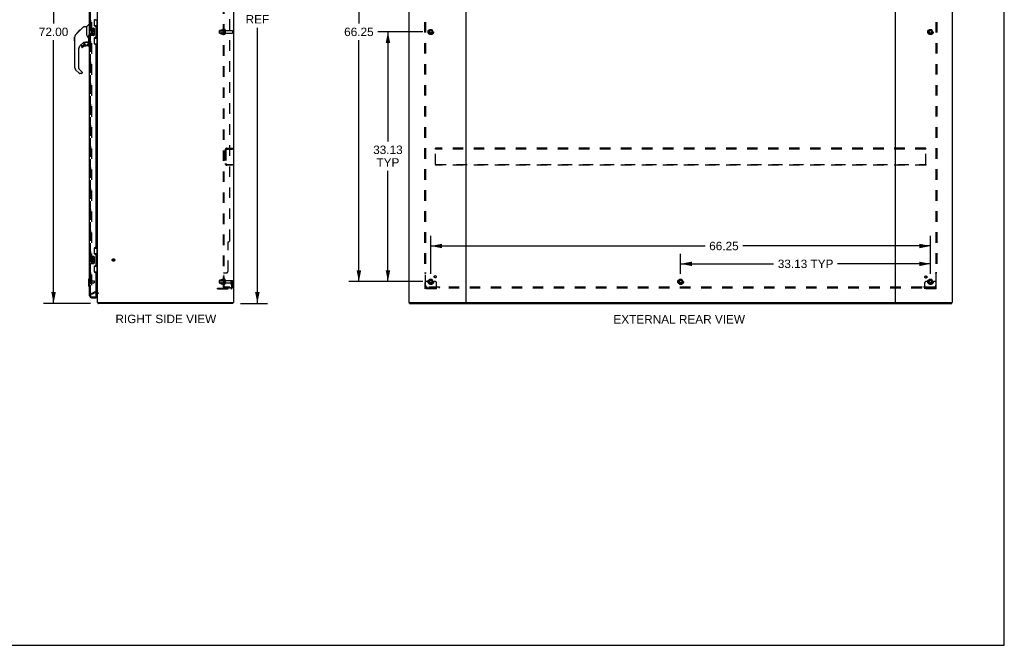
# Model space of a CAD drawing. Header units: inches. Extents: x 0 to 253, y 0 to 164.
# Tile 95 of 97: x 123 to 253, y 0 to 83. Entities that reach past the tile are written whole.
import ezdxf

# ---------------------------------------------------------------- set-up
doc = ezdxf.new("R2010")
doc.units = ezdxf.units.IN
doc.header["$LTSCALE"] = 13.939812
doc.header["$MEASUREMENT"] = 0
doc.linetypes.add('HIDDEN', pattern=[0.2, 0.1, -0.1])
doc.layers.get('0').update_dxf_attribs({"linetype": 'CONTINUOUS'})
for name, color, linetype in [('DEFAULT_2', 8, 'HIDDEN'), ('DIMENSIONS', 7, 'CONTINUOUS'), ('LEFTHAND_DOOR_ASSEMBLY', 7, 'CONTINUOUS'), ('RIGHTHAND_DOOR_ASSEMBLY', 7, 'CONTINUOUS'), ('SUBPANEL', 7, 'CONTINUOUS')]:
    doc.layers.add(name, color=color, linetype=linetype)
doc.styles.get("Standard").update_dxf_attribs({"font": 'arial.ttf'})
doc.dimstyles.new('DIMSTYLE_1', dxfattribs={"dimtxt": 1.118167, "dimasz": 1.490889, "dimexe": 0.09, "dimexo": 0.07, "dimgap": 0.0375, "dimtad": 0, "dimtih": 1, "dimtoh": 1, "dimzin": 4, "dimdsep": 46, "dimtxsty": 'Standard', "dimblk": '_FILLED', "dimblk1": '_FILLED', "dimblk2": '_FILLED', "dimcen": 0.09, "dimadec": 3, "dimazin": 1, "dimtfac": 1, "dimtdec": 3, "dimtofl": 0, "dimtmove": 0, "dimatfit": 3, "dimldrblk": '_FILLED', "dimfxl": 0, "dimtolj": 1, "dimtzin": 4, "dimarcsym": 0})

# ---------------------------------------------------------------- blocks, each defined once
blk = doc.blocks.new('_FILLED')
at = {"color": 0, "linetype": 'ByBlock'}
blk.add_solid([(0, 0), (-1, 0.2), (-1, -0.2)], dxfattribs=at)
blk = doc.blocks.new('*D1')
at = {"layer": 'DIMENSIONS', "color": 2, "linetype": 'Continuous'}
for p, q in [((176.37, 81.34), (170.39, 81.34)), ((171.73, 81.34), (171.73, 66.82)), ((171.73, 48.22), (171.73, 62.91)), ((176.37, 48.22), (170.39, 48.22))]:
    blk.add_line(p, q, dxfattribs=at)
at = {"layer": 'DIMENSIONS', "color": 2, "linetype": 'Continuous', "xscale": 1.4908890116, "yscale": 1.4908890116, "zscale": 1.4908890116}
for p, rotation in [((171.73, 81.34), 90), ((171.73, 48.22), 270)]:
    blk.add_blockref('_FILLED', p, dxfattribs=dict(at, rotation=rotation))
at = {"layer": 'DIMENSIONS', "color": 2, "linetype": 'Continuous', "insert": (171.73, 66.26), "char_height": 1.118, "width": 3.9073, "attachment_point": 2, "line_spacing_factor": 0.9}
blk.add_mtext('33.13\\PTYP', dxfattribs=at)
blk = doc.blocks.new('*D2')
at = {"layer": 'DIMENSIONS', "color": 2, "linetype": 'Continuous'}
for p, q in [((176.37, 114.47), (166.54, 114.47)), ((167.88, 114.47), (167.88, 82.46)), ((167.88, 48.22), (167.88, 80.22)), ((176.37, 48.22), (166.54, 48.22))]:
    blk.add_line(p, q, dxfattribs=at)
at = {"layer": 'DIMENSIONS', "color": 2, "linetype": 'Continuous', "xscale": 1.4908890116, "yscale": 1.4908890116, "zscale": 1.4908890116}
for p, rotation in [((167.88, 114.47), 90), ((167.88, 48.22), 270)]:
    blk.add_blockref('_FILLED', p, dxfattribs=dict(at, rotation=rotation))
at = {"layer": 'DIMENSIONS', "color": 2, "linetype": 'Continuous', "insert": (167.88, 81.9), "char_height": 1.118, "width": 3.9073, "attachment_point": 2, "line_spacing_factor": 0.9}
blk.add_mtext('66.25', dxfattribs=at)
blk = doc.blocks.new('*D3')
at = {"layer": 'DIMENSIONS', "color": 2, "linetype": 'Continuous'}
for p, q in [((177.42, 49.26), (177.42, 54.29)), ((243.67, 49.26), (243.67, 54.29)), ((177.42, 52.95), (213.77, 52.95)), ((243.67, 52.95), (218.8, 52.95))]:
    blk.add_line(p, q, dxfattribs=at)
at = {"layer": 'DIMENSIONS', "color": 2, "linetype": 'Continuous', "xscale": 1.4908890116, "yscale": 1.4908890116, "zscale": 1.4908890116, "rotation": 180}
blk.add_blockref('_FILLED', (177.42, 52.95), dxfattribs=at)
at = {"layer": 'DIMENSIONS', "color": 2, "linetype": 'Continuous', "xscale": 1.4908890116, "yscale": 1.4908890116, "zscale": 1.4908890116}
blk.add_blockref('_FILLED', (243.67, 52.95), dxfattribs=at)
at = {"layer": 'DIMENSIONS', "color": 2, "linetype": 'Continuous', "insert": (216.28, 53.51), "char_height": 1.118, "width": 3.9073, "attachment_point": 2, "line_spacing_factor": 0.9}
blk.add_mtext('66.25', dxfattribs=at)
blk = doc.blocks.new('*D4')
at = {"layer": 'DIMENSIONS', "color": 2, "linetype": 'Continuous'}
for p, q in [((210.54, 49.26), (210.54, 51.93)), ((243.67, 49.26), (243.67, 51.93)), ((210.54, 50.58), (222.86, 50.58)), ((243.67, 50.58), (231.35, 50.58))]:
    blk.add_line(p, q, dxfattribs=at)
at = {"layer": 'DIMENSIONS', "color": 2, "linetype": 'Continuous', "xscale": 1.4908890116, "yscale": 1.4908890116, "zscale": 1.4908890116, "rotation": 180}
blk.add_blockref('_FILLED', (210.54, 50.58), dxfattribs=at)
at = {"layer": 'DIMENSIONS', "color": 2, "linetype": 'Continuous', "xscale": 1.4908890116, "yscale": 1.4908890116, "zscale": 1.4908890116}
blk.add_blockref('_FILLED', (243.67, 50.58), dxfattribs=at)
at = {"layer": 'DIMENSIONS', "color": 2, "linetype": 'Continuous', "insert": (227.11, 51.14), "char_height": 1.118, "width": 7.3699, "attachment_point": 2, "line_spacing_factor": 0.9}
blk.add_mtext('33.13 TYP', dxfattribs=at)
blk = doc.blocks.new('*D7')
at = {"layer": 'DIMENSIONS', "color": 2, "linetype": 'Continuous'}
for p, q in [((152.14, 122.11), (155.76, 122.11)), ((154.42, 122.11), (154.42, 85.8)), ((154.42, 45.34), (154.42, 81.89)), ((152.17, 45.34), (155.76, 45.34))]:
    blk.add_line(p, q, dxfattribs=at)
at = {"layer": 'DIMENSIONS', "color": 2, "linetype": 'Continuous', "xscale": 1.4908890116, "yscale": 1.4908890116, "zscale": 1.4908890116}
for p, rotation in [((154.42, 122.11), 90), ((154.42, 45.34), 270)]:
    blk.add_blockref('_FILLED', p, dxfattribs=dict(at, rotation=rotation))
at = {"layer": 'DIMENSIONS', "color": 2, "linetype": 'Continuous', "insert": (154.42, 85.25), "char_height": 1.118, "width": 3.9073, "attachment_point": 2, "line_spacing_factor": 0.9}
blk.add_mtext('76.76\\PREF', dxfattribs=at)
blk = doc.blocks.new('*D12')
at = {"layer": 'DIMENSIONS', "color": 2, "linetype": 'Continuous'}
for p, q in [((132.3, 117.34), (126.05, 117.34)), ((127.4, 117.34), (127.4, 82.46)), ((127.4, 45.34), (127.4, 80.22)), ((132.31, 45.34), (126.05, 45.34))]:
    blk.add_line(p, q, dxfattribs=at)
at = {"layer": 'DIMENSIONS', "color": 2, "linetype": 'Continuous', "xscale": 1.4908890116, "yscale": 1.4908890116, "zscale": 1.4908890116}
for p, rotation in [((127.4, 117.34), 90), ((127.4, 45.34), 270)]:
    blk.add_blockref('_FILLED', p, dxfattribs=dict(at, rotation=rotation))
at = {"layer": 'DIMENSIONS', "color": 2, "linetype": 'Continuous', "insert": (127.4, 81.9), "char_height": 1.118, "width": 3.9073, "attachment_point": 2, "line_spacing_factor": 0.9}
blk.add_mtext('72.00', dxfattribs=at)

msp = doc.modelspace()

# ---------------------------------------------------------------- linework, layer by layer
at = {"color": 7, "linetype": 'Continuous'}
for p, q in [((253.451, 0), (253.451, 163.998)), ((133.034, 46.739), (133.095, 46.739)), ((133.278, 45.4), (133.279, 45.383)), ((133.29, 45.343), (133.29, 45.447)), ((151.186, 45.343), (133.29, 45.343)), ((151.186, 45.343), (151.186, 45.447)), ((174.595, 45.343), (174.595, 45.447)), ((174.595, 45.343), (246.491, 45.343)), ((246.491, 45.343), (246.491, 45.447)), ((0, 0), (253.451, 0))]:
    msp.add_line(p, q, dxfattribs=at)
at = {"color": 3, "linetype": 'Continuous'}
for p, q in [((151.238, 122.023), (151.238, 45.447)), ((174.543, 45.447), (174.543, 121.977)), ((182.043, 121.993), (182.043, 45.477)), ((239.043, 45.477), (239.043, 121.993)), ((246.543, 121.977), (246.543, 45.447)), ((133.238, 45.447), (133.238, 117.239)), ((133.238, 45.447), (151.238, 45.447)), ((174.543, 45.447), (246.543, 45.447))]:
    msp.add_line(p, q, dxfattribs=at)
at = {"color": 7, "linetype": 'Continuous'}
for points in [[(133.272, 45.447), (133.273, 45.442), (133.274, 45.437), (133.275, 45.431), (133.276, 45.425), (133.277, 45.419), (133.277, 45.413), (133.278, 45.406), (133.278, 45.4)], [(133.279, 45.383), (133.279, 45.377), (133.279, 45.372), (133.28, 45.367), (133.28, 45.363), (133.281, 45.359), (133.281, 45.356), (133.282, 45.353), (133.283, 45.35), (133.284, 45.347), (133.285, 45.346), (133.286, 45.344), (133.287, 45.344), (133.289, 45.343), (133.29, 45.343)]]:
    msp.add_lwpolyline(points, dxfattribs=at)
msp.add_arc((133.095, 46.596), 0.142, 0, 90, dxfattribs=at)
at = {"color": 3, "linetype": 'Continuous'}
for centre, radius, start, end in [((182.012, 45.478), 0.031, 270, 360), ((182.073, 45.477), 0.03, 180, 270), ((239.013, 45.477), 0.03, 270, 360), ((239.074, 45.478), 0.031, 180, 270)]:
    msp.add_arc(centre, radius, start, end, dxfattribs=at)
at = {"layer": 'DEFAULT_2', "color": 8, "linetype": 'HIDDEN'}
for p, q in [((132.425, 116.077), (132.425, 46.608)), ((149.409, 81.185), (149.409, 81.5)), ((149.439, 81.53), (150.034, 81.53)), ((149.439, 81.155), (150.034, 81.155)), ((149.573, 81.599), (149.573, 81.087)), ((149.593, 81.526), (149.573, 81.546)), ((149.593, 81.159), (149.573, 81.139)), ((149.583, 81.62), (149.811, 81.62)), ((149.583, 81.065), (149.811, 81.065)), ((149.889, 81.526), (149.593, 81.526)), ((149.593, 81.526), (149.593, 81.159)), ((149.889, 81.159), (149.593, 81.159)), ((149.839, 81.699), (149.839, 80.987)), ((149.889, 81.526), (149.909, 81.546)), ((149.889, 81.526), (149.889, 81.159)), ((149.889, 81.159), (149.909, 81.139)), ((149.909, 81.677), (149.909, 81.009)), ((150.034, 81.085), (150.034, 81.6)), ((150.144, 81.6), (150.144, 81.085)), ((150.206, 81.508), (151.104, 81.508)), ((150.206, 81.178), (151.104, 81.178)), ((151.134, 81.478), (151.134, 81.208)), ((177.255, 81.615), (177.101, 81.348)), ((177.101, 81.338), (177.255, 81.07)), ((177.573, 81.62), (177.264, 81.62)), ((177.573, 81.065), (177.264, 81.065)), ((177.736, 81.348), (177.581, 81.615)), ((177.581, 81.07), (177.736, 81.338)), ((243.505, 81.615), (243.351, 81.348)), ((243.351, 81.338), (243.505, 81.07)), ((243.823, 81.62), (243.514, 81.62)), ((243.823, 81.065), (243.514, 81.065)), ((243.986, 81.348), (243.831, 81.615)), ((243.831, 81.07), (243.986, 81.338)), ((150.134, 65.659), (150.134, 63.902)), ((150.238, 65.659), (150.238, 63.902)), ((150.38, 65.905), (151.134, 65.905)), ((150.38, 65.801), (151.134, 65.801)), ((151.134, 65.801), (151.134, 65.905)), ((178.043, 65.801), (178.043, 65.905)), ((243.043, 65.905), (178.043, 65.905)), ((178.043, 63.759), (178.043, 65.801)), ((243.043, 65.801), (178.043, 65.801)), ((243.043, 65.801), (243.043, 65.905)), ((243.043, 63.759), (243.043, 65.801)), ((150.38, 63.759), (151.134, 63.759)), ((151.134, 63.655), (150.38, 63.655)), ((151.134, 63.759), (151.134, 63.655)), ((178.043, 63.759), (178.043, 63.655)), ((178.043, 63.759), (243.043, 63.759)), ((243.043, 63.655), (178.043, 63.655)), ((243.043, 63.759), (243.043, 63.655)), ((149.409, 48.06), (149.409, 48.375)), ((149.439, 48.405), (150.034, 48.405)), ((149.573, 48.474), (149.573, 47.962)), ((149.593, 48.401), (149.573, 48.421)), ((149.583, 48.495), (149.811, 48.495)), ((149.889, 48.401), (149.593, 48.401)), ((149.593, 48.401), (149.593, 48.034)), ((149.839, 48.574), (149.839, 47.862)), ((149.889, 48.401), (149.909, 48.421)), ((149.889, 48.401), (149.889, 48.034)), ((149.909, 48.552), (149.909, 47.884)), ((150.034, 47.96), (150.034, 48.475)), ((150.144, 48.475), (150.144, 47.96)), ((150.206, 48.383), (151.104, 48.383)), ((151.134, 47.517), (151.134, 48.353)), ((177.255, 48.49), (177.101, 48.223)), ((177.573, 48.495), (177.264, 48.495)), ((177.736, 48.223), (177.581, 48.49)), ((210.38, 48.49), (210.226, 48.223)), ((210.698, 48.495), (210.389, 48.495)), ((210.861, 48.223), (210.706, 48.49)), ((243.505, 48.49), (243.351, 48.223)), ((243.823, 48.495), (243.514, 48.495)), ((243.986, 48.223), (243.831, 48.49)), ((149.134, 47.374), (150.887, 47.374)), ((149.134, 47.27), (149.134, 47.374)), ((149.134, 47.27), (150.887, 47.27)), ((149.381, 47.27), (149.381, 47.374)), ((149.439, 48.03), (150.034, 48.03)), ((149.593, 48.034), (149.573, 48.014)), ((149.583, 47.94), (149.811, 47.94)), ((149.889, 48.034), (149.593, 48.034)), ((149.637, 47.27), (149.637, 47.374)), ((149.889, 48.034), (149.909, 48.014)), ((150.206, 48.053), (151.104, 48.053)), ((150.94, 48.218), (151.03, 48.218)), ((150.94, 47.877), (150.94, 48.218)), ((151.044, 48.043), (150.94, 48.043)), ((150.961, 47.811), (151.01, 47.743)), ((151.03, 48.218), (151.134, 48.218)), ((151.03, 47.517), (151.03, 48.218)), ((151.044, 47.877), (151.044, 48.218)), ((151.046, 47.872), (151.095, 47.804)), ((151.134, 48.218), (151.095, 48.218)), ((176.668, 47.27), (176.668, 48.093)), ((178.168, 47.374), (176.668, 47.374)), ((178.168, 47.27), (176.668, 47.27)), ((176.882, 48.218), (176.793, 48.218)), ((177.004, 48.218), (176.882, 48.218)), ((176.915, 47.27), (176.915, 47.374)), ((177.243, 48.218), (177.004, 48.218)), ((177.101, 48.213), (177.255, 47.945)), ((177.171, 47.27), (177.171, 47.374)), ((177.573, 47.94), (177.264, 47.94)), ((177.581, 47.945), (177.736, 48.213)), ((177.593, 48.218), (177.832, 48.218)), ((177.665, 47.27), (177.665, 47.374)), ((177.954, 48.218), (177.832, 48.218)), ((177.921, 47.27), (177.921, 47.374)), ((178.043, 48.218), (177.954, 48.218)), ((178.168, 47.27), (178.168, 48.093)), ((210.226, 48.213), (210.38, 47.945)), ((210.698, 47.94), (210.389, 47.94)), ((210.706, 47.945), (210.861, 48.213)), ((242.918, 47.27), (242.918, 48.093)), ((244.418, 47.374), (242.918, 47.374)), ((244.418, 47.27), (242.918, 47.27)), ((243.132, 48.218), (243.043, 48.218)), ((243.254, 48.218), (243.132, 48.218)), ((243.165, 47.27), (243.165, 47.374)), ((243.493, 48.218), (243.254, 48.218)), ((243.351, 48.213), (243.505, 47.945)), ((243.421, 47.27), (243.421, 47.374)), ((243.823, 47.94), (243.514, 47.94)), ((243.831, 47.945), (243.986, 48.213)), ((243.843, 48.218), (244.082, 48.218)), ((243.915, 47.27), (243.915, 47.374)), ((244.204, 48.218), (244.082, 48.218)), ((244.171, 47.27), (244.171, 47.374)), ((244.293, 48.218), (244.204, 48.218)), ((244.418, 47.27), (244.418, 48.093)), ((132.425, 46.628), (132.766, 46.825)), ((132.477, 46.538), (132.425, 46.628)), ((132.477, 46.538), (132.818, 46.735)), ((133.095, 46.843), (132.833, 46.843)), ((133.034, 46.739), (132.833, 46.739))]:
    msp.add_line(p, q, dxfattribs=at)
for points in [[(132.425, 46.608), (132.426, 46.606), (132.426, 46.604), (132.426, 46.602), (132.427, 46.6), (132.428, 46.598)], [(132.443, 46.588), (132.441, 46.589), (132.439, 46.589), (132.437, 46.59), (132.435, 46.59), (132.434, 46.591), (132.432, 46.593), (132.431, 46.594), (132.429, 46.596), (132.428, 46.598)], [(132.451, 46.591), (132.449, 46.59), (132.447, 46.589), (132.445, 46.589), (132.443, 46.588), (132.443, 46.588)]]:
    msp.add_lwpolyline(points, dxfattribs=at)
for centre, radius in [((177.418, 81.343), 0.372), ((177.418, 81.343), 0.356), ((177.418, 81.343), 0.312), ((177.418, 81.343), 0.204), ((177.418, 81.343), 0.188), ((177.418, 81.343), 0.183), ((177.418, 81.343), 0.165), ((243.668, 81.343), 0.372), ((243.668, 81.343), 0.356), ((243.668, 81.343), 0.312), ((243.668, 81.343), 0.204), ((243.668, 81.343), 0.188), ((243.668, 81.343), 0.183), ((243.668, 81.343), 0.165), ((135.342, 51.093), 0.164), ((135.342, 51.093), 0.124), ((177.418, 48.218), 0.372), ((177.418, 48.218), 0.356), ((177.418, 48.218), 0.312), ((177.418, 48.218), 0.204), ((177.418, 48.218), 0.188), ((177.418, 48.218), 0.183), ((177.418, 48.218), 0.165), ((210.543, 48.218), 0.372), ((210.543, 48.218), 0.356), ((210.543, 48.218), 0.312), ((210.543, 48.218), 0.204), ((210.543, 48.218), 0.188), ((210.543, 48.218), 0.183), ((210.543, 48.218), 0.165), ((243.668, 48.218), 0.372), ((243.668, 48.218), 0.356), ((243.668, 48.218), 0.312), ((243.668, 48.218), 0.204), ((243.668, 48.218), 0.188), ((243.668, 48.218), 0.183), ((243.668, 48.218), 0.165)]:
    msp.add_circle(centre, radius, dxfattribs=at)
for centre, radius, start, end in [((149.439, 81.5), 0.03, 90, 180), ((149.439, 81.185), 0.03, 180, 270), ((149.714, 81.599), 0.141, 174.79195, 180), ((149.714, 81.087), 0.141, 180, 185.20805), ((149.583, 81.61), 0.01, 90, 174.80617), ((149.583, 81.075), 0.01, 185.19383, 270), ((149.792, 81.63), 0.01, 270, 336.03207), ((149.792, 81.055), 0.01, 23.96793, 90), ((150.439, 81.343), 0.698, 149.33687, 156.03207), ((150.439, 81.343), 0.698, 203.96793, 210.66313), ((149.871, 81.677), 0.0384, 0, 145.55034), ((149.871, 81.009), 0.0384, 214.44966, 360), ((150.089, 81.6), 0.055, 0, 180), ((150.089, 81.085), 0.055, 180, 360), ((150.206, 81.57), 0.0625, 180, 270), ((150.206, 81.115), 0.0625, 90, 180), ((151.104, 81.478), 0.03, 0, 90), ((151.104, 81.208), 0.03, 270, 360), ((177.109, 81.343), 0.01, 150.01268, 209.98829), ((177.264, 81.61), 0.01, 90.01235, 149.98915), ((177.264, 81.075), 0.01, 210.01204, 269.98872), ((177.573, 81.61), 0.01, 30.01204, 89.98872), ((177.573, 81.075), 0.01, 270.01235, 329.98915), ((177.727, 81.343), 0.01, 330.01268, 29.98829), ((243.359, 81.343), 0.01, 150.01268, 209.98829), ((243.514, 81.61), 0.01, 90.01235, 149.98915), ((243.514, 81.075), 0.01, 210.01204, 269.98872), ((243.823, 81.61), 0.01, 30.01204, 89.98872), ((243.823, 81.075), 0.01, 270.01235, 329.98915), ((243.977, 81.343), 0.01, 330.01268, 29.98829), ((150.38, 65.659), 0.246, 90, 180), ((150.38, 65.659), 0.142, 90, 180), ((150.38, 63.902), 0.246, 180, 270), ((150.38, 63.902), 0.142, 180, 270), ((149.439, 48.375), 0.03, 90, 180), ((149.714, 48.474), 0.141, 174.79195, 180), ((149.583, 48.485), 0.01, 90, 174.80617), ((149.792, 48.505), 0.01, 270, 336.03207), ((150.439, 48.218), 0.698, 149.33687, 156.03207), ((149.871, 48.552), 0.0384, 0, 145.55034), ((150.089, 48.475), 0.055, 0, 180), ((150.206, 48.445), 0.0625, 180, 270), ((151.104, 48.353), 0.03, 0, 90), ((177.264, 48.485), 0.01, 90.01235, 149.98915), ((177.573, 48.485), 0.01, 30.01204, 89.98872), ((210.389, 48.485), 0.01, 90.01235, 149.98915), ((210.698, 48.485), 0.01, 30.01204, 89.98872), ((243.514, 48.485), 0.01, 90.01235, 149.98915), ((243.823, 48.485), 0.01, 30.01204, 89.98872), ((149.439, 48.06), 0.03, 180, 270), ((149.714, 47.962), 0.141, 180, 185.20805), ((149.583, 47.95), 0.01, 185.19383, 270), ((149.792, 47.93), 0.01, 23.96793, 90), ((150.439, 48.218), 0.698, 203.96793, 210.66313), ((149.871, 47.884), 0.0384, 214.44966, 360), ((150.089, 47.96), 0.055, 180, 360), ((150.206, 47.99), 0.0625, 90, 180), ((150.887, 47.517), 0.246, 270, 360), ((150.887, 47.517), 0.142, 270, 360), ((151.054, 47.877), 0.114, 180, 215.75389), ((150.926, 47.682), 0.104, 0, 35.75389), ((151.054, 47.877), 0.01, 180, 215.75389), ((150.926, 47.682), 0.208, 0, 35.75389), ((151.104, 48.083), 0.03, 270, 360), ((176.793, 48.093), 0.125, 90, 180), ((177.109, 48.218), 0.01, 150.01268, 209.98829), ((177.418, 48.218), 0.175, 180, 360), ((177.264, 47.95), 0.01, 210.01204, 269.98872), ((177.573, 47.95), 0.01, 270.01235, 329.98915), ((177.727, 48.218), 0.01, 330.01268, 29.98829), ((178.043, 48.093), 0.125, 0, 90), ((210.234, 48.218), 0.01, 150.01268, 209.98829), ((210.389, 47.95), 0.01, 210.01204, 269.98872), ((210.698, 47.95), 0.01, 270.01235, 329.98915), ((210.852, 48.218), 0.01, 330.01268, 29.98829), ((243.043, 48.093), 0.125, 90, 180), ((243.359, 48.218), 0.01, 150.01268, 209.98829), ((243.668, 48.218), 0.175, 180, 360), ((243.514, 47.95), 0.01, 210.01204, 269.98872), ((243.823, 47.95), 0.01, 270.01235, 329.98915), ((243.977, 48.218), 0.01, 330.01268, 29.98829), ((244.293, 48.093), 0.125, 0, 90), ((132.833, 46.709), 0.134, 90, 120), ((132.833, 46.709), 0.03, 90, 120), ((133.095, 46.596), 0.246, 0, 90)]:
    msp.add_arc(centre, radius, start, end, dxfattribs=at)
at = {"layer": 'LEFTHAND_DOOR_ASSEMBLY', "color": 8, "linetype": 'HIDDEN'}
for p, q in [((132.284, 46.339), (132.284, 116.346)), ((132.426, 46.197), (133.014, 46.197))]:
    msp.add_line(p, q, dxfattribs=at)
msp.add_arc((132.426, 46.339), 0.142, 180, 270, dxfattribs=at)
at = {"layer": 'RIGHTHAND_DOOR_ASSEMBLY', "color": 8, "linetype": 'HIDDEN'}
for p, q in [((132.284, 116.346), (132.284, 46.339)), ((132.327, 48.339), (132.327, 48.055)), ((132.327, 48.321), (132.774, 48.321)), ((132.784, 48.311), (132.784, 48.083)), ((132.327, 48.073), (132.774, 48.073)), ((132.426, 46.197), (133.014, 46.197))]:
    msp.add_line(p, q, dxfattribs=at)
at = {"layer": 'RIGHTHAND_DOOR_ASSEMBLY', "color": 3, "linetype": 'Continuous'}
for p, q in [((132.18, 81.843), (132.18, 111.093)), ((132.784, 82.86), (132.784, 82.24)), ((132.914, 82.11), (132.974, 82.11)), ((133.034, 80.635), (133.034, 82.05)), ((132.18, 51.593), (132.18, 80.843)), ((132.784, 80.445), (132.784, 79.825)), ((132.974, 80.575), (132.914, 80.575)), ((132.914, 79.695), (132.974, 79.695)), ((133.034, 52.8), (133.034, 79.635)), ((132.784, 52.61), (132.784, 51.99)), ((132.974, 52.74), (132.914, 52.74)), ((132.914, 51.86), (132.974, 51.86)), ((133.034, 50.385), (133.034, 51.8)), ((132.18, 46.339), (132.18, 50.593)), ((132.784, 50.195), (132.784, 49.575)), ((132.974, 50.325), (132.914, 50.325)), ((132.914, 49.445), (132.974, 49.445)), ((133.034, 46.217), (133.034, 49.385)), ((132.426, 46.093), (133.034, 46.093))]:
    msp.add_line(p, q, dxfattribs=at)
at = {"layer": 'RIGHTHAND_DOOR_ASSEMBLY', "color": 7, "linetype": 'Continuous'}
for p, q in [((131.792, 82.038), (132.09, 82.335)), ((132.18, 82.347), (132.118, 82.347)), ((132.797, 82.918), (133.238, 82.918)), ((132.834, 82.138), (132.834, 82.918)), ((133.199, 81.893), (133.199, 82.918)), ((130.326, 80.965), (130.605, 81.244)), ((130.433, 81.139), (130.846, 81.552)), ((130.433, 81.139), (130.499, 81.139)), ((130.436, 81.142), (130.502, 81.142)), ((130.504, 81.143), (130.437, 81.143)), ((130.585, 81.224), (130.518, 81.224)), ((130.671, 81.31), (130.604, 81.31)), ((130.605, 81.244), (130.738, 81.377)), ((130.632, 81.271), (130.605, 81.244)), ((130.666, 81.305), (130.632, 81.271)), ((130.709, 81.349), (130.666, 81.305)), ((130.753, 81.393), (130.686, 81.393)), ((130.745, 81.385), (130.709, 81.349)), ((130.745, 81.385), (131.369, 82.009)), ((130.83, 81.469), (130.763, 81.469)), ((130.846, 81.552), (130.847, 81.553)), ((130.913, 81.552), (130.846, 81.552)), ((130.847, 81.553), (130.914, 81.553)), ((130.848, 81.554), (130.915, 81.554)), ((131.425, 82.032), (131.786, 82.032)), ((131.786, 82.032), (131.786, 80.928)), ((131.806, 80.936), (131.786, 80.99)), ((132.09, 80.972), (132.09, 80.833)), ((132.118, 80.948), (132.12, 80.94)), ((132.12, 81.828), (132.12, 80.858)), ((132.135, 81.843), (132.675, 81.843)), ((132.323, 81.689), (132.323, 81.458)), ((132.386, 81.689), (132.323, 81.689)), ((132.323, 81.458), (132.585, 81.458)), ((132.323, 81.228), (132.323, 81.091)), ((132.386, 81.228), (132.323, 81.228)), ((132.394, 81.422), (132.336, 81.447)), ((132.386, 81.521), (132.386, 81.689)), ((132.449, 81.521), (132.386, 81.521)), ((132.386, 81.091), (132.386, 81.228)), ((132.449, 81.657), (132.449, 81.521)), ((132.509, 81.657), (132.449, 81.657)), ((132.449, 81.133), (132.449, 81.091)), ((132.509, 81.521), (132.509, 81.657)), ((132.574, 81.521), (132.509, 81.521)), ((132.509, 81.071), (132.509, 81.14)), ((132.585, 81.458), (132.557, 81.439)), ((132.574, 81.689), (132.574, 81.521)), ((132.637, 81.689), (132.574, 81.689)), ((132.574, 81.133), (132.574, 80.997)), ((132.574, 80.997), (132.637, 80.997)), ((132.619, 81.458), (132.637, 81.458)), ((132.637, 81.458), (132.637, 81.689)), ((132.637, 80.997), (132.637, 81.133)), ((132.775, 81.743), (132.775, 80.943)), ((132.834, 82.183), (133.061, 82.183)), ((133.061, 80.503), (133.061, 82.183)), ((133.098, 81.944), (133.098, 81.923)), ((133.098, 81.893), (133.098, 80.793)), ((133.221, 81.893), (133.098, 81.893)), ((133.221, 80.793), (133.221, 81.893)), ((130.192, 80.637), (130.211, 80.656)), ((130.192, 80.16), (130.192, 80.637)), ((130.192, 80.16), (130.211, 80.141)), ((130.211, 76.585), (130.211, 80.688)), ((131.398, 79.97), (130.896, 79.469)), ((131.432, 79.96), (131.432, 79.633)), ((131.474, 79.965), (131.562, 79.965)), ((131.747, 80.006), (132.042, 80.006)), ((131.834, 80.871), (131.806, 80.936)), ((131.924, 80.006), (132.004, 79.927)), ((131.997, 79.919), (131.99, 79.913)), ((132.042, 79.787), (132.062, 79.787)), ((132.062, 79.814), (132.062, 80.709)), ((132.062, 79.55), (132.062, 79.787)), ((132.18, 79.743), (132.133, 79.743)), ((132.675, 80.843), (132.135, 80.843)), ((132.797, 79.768), (133.238, 79.768)), ((132.834, 79.768), (132.834, 80.548)), ((132.834, 80.503), (133.061, 80.503)), ((133.221, 80.793), (133.098, 80.793)), ((133.098, 80.763), (133.098, 80.742)), ((133.199, 79.768), (133.199, 80.793)), ((130.723, 79.051), (130.723, 76.499)), ((131.117, 79.471), (131.117, 79.352)), ((131.196, 79.55), (131.348, 79.55)), ((131.357, 79.553), (131.428, 79.625)), ((131.983, 79.471), (131.747, 79.471)), ((130.779, 75.854), (130.327, 76.306)), ((130.746, 76.444), (131.182, 76.008)), ((131.117, 75.831), (130.835, 75.831)), ((131.196, 75.975), (131.196, 75.91)), ((132.797, 52.668), (133.238, 52.668)), ((132.834, 51.888), (132.834, 52.668)), ((133.199, 51.643), (133.199, 52.668)), ((132.12, 51.578), (132.12, 50.608)), ((132.135, 51.593), (132.675, 51.593)), ((132.386, 51.439), (132.323, 51.439)), ((132.323, 51.439), (132.323, 51.208)), ((132.323, 51.208), (132.585, 51.208)), ((132.386, 50.978), (132.323, 50.978)), ((132.323, 50.978), (132.323, 50.841)), ((132.394, 51.172), (132.336, 51.197)), ((132.386, 51.271), (132.386, 51.439)), ((132.449, 51.271), (132.386, 51.271)), ((132.386, 50.841), (132.386, 50.978)), ((132.509, 51.407), (132.449, 51.407)), ((132.449, 51.407), (132.449, 51.271)), ((132.509, 51.271), (132.509, 51.407)), ((132.574, 51.271), (132.509, 51.271)), ((132.585, 51.208), (132.557, 51.189)), ((132.637, 51.439), (132.574, 51.439)), ((132.574, 51.439), (132.574, 51.271)), ((132.619, 51.208), (132.637, 51.208)), ((132.637, 51.208), (132.637, 51.439)), ((132.775, 51.493), (132.775, 50.693)), ((132.834, 51.933), (133.061, 51.933)), ((133.061, 50.253), (133.061, 51.933)), ((133.098, 51.694), (133.098, 51.673)), ((133.221, 51.643), (133.098, 51.643)), ((133.098, 51.643), (133.098, 50.543)), ((133.221, 50.543), (133.221, 51.643)), ((132.675, 50.593), (132.135, 50.593)), ((132.449, 50.883), (132.449, 50.841)), ((132.509, 50.821), (132.509, 50.89)), ((132.574, 50.883), (132.574, 50.747)), ((132.574, 50.747), (132.637, 50.747)), ((132.637, 50.747), (132.637, 50.883)), ((132.834, 49.518), (132.834, 50.298)), ((132.834, 50.253), (133.061, 50.253)), ((133.221, 50.543), (133.098, 50.543)), ((133.098, 50.513), (133.098, 50.492)), ((133.199, 49.518), (133.199, 50.543)), ((132.022, 48.527), (132.141, 48.645)), ((132.022, 48.527), (132.022, 47.66)), ((132.141, 48.645), (132.18, 48.645)), ((132.141, 48.645), (132.141, 47.542)), ((132.797, 49.518), (133.238, 49.518)), ((132.022, 47.66), (132.141, 47.542)), ((132.141, 47.542), (132.18, 47.542)), ((133.014, 46.197), (133.034, 46.197)), ((133.034, 46.197), (133.034, 46.093))]:
    msp.add_line(p, q, dxfattribs=at)
for points in [[(130.326, 80.965), (130.306, 80.944), (130.281, 80.911), (130.26, 80.876), (130.242, 80.839), (130.228, 80.8), (130.218, 80.759), (130.213, 80.718), (130.211, 80.688)], [(131.369, 82.009), (131.377, 82.016), (131.386, 82.021), (131.395, 82.026), (131.405, 82.029), (131.415, 82.031), (131.425, 82.032)], [(132.09, 80.972), (132.09, 80.974), (132.091, 80.975), (132.092, 80.977), (132.093, 80.978), (132.095, 80.978), (132.096, 80.979), (132.097, 80.979), (132.099, 80.979), (132.101, 80.978), (132.102, 80.977), (132.104, 80.976), (132.105, 80.974), (132.107, 80.972), (132.108, 80.97), (132.11, 80.968), (132.111, 80.966), (132.112, 80.963), (132.113, 80.96), (132.114, 80.958), (132.116, 80.955), (132.117, 80.952), (132.118, 80.948)], [(132.768, 81.779), (132.77, 81.773), (132.772, 81.768), (132.773, 81.762), (132.774, 81.755), (132.775, 81.749), (132.775, 81.743)], [(132.775, 80.943), (132.775, 80.937), (132.774, 80.93), (132.773, 80.924), (132.772, 80.918), (132.77, 80.912), (132.768, 80.907)], [(133.025, 82.082), (133.027, 82.085), (133.033, 82.094), (133.037, 82.102), (133.042, 82.109), (133.046, 82.116), (133.049, 82.122), (133.052, 82.128), (133.054, 82.134), (133.056, 82.139), (133.058, 82.144), (133.059, 82.148), (133.06, 82.152), (133.061, 82.156), (133.061, 82.159)], [(131.562, 79.965), (131.563, 79.965), (131.571, 79.966), (131.58, 79.968), (131.59, 79.971), (131.601, 79.975), (131.614, 79.98), (131.629, 79.985), (131.646, 79.99), (131.663, 79.995), (131.682, 80), (131.701, 80.003), (131.72, 80.005), (131.739, 80.006), (131.747, 80.006)], [(132.009, 80.582), (131.958, 80.655), (131.909, 80.733), (131.868, 80.804), (131.834, 80.871)], [(132.042, 79.787), (132.041, 79.801), (132.04, 79.815), (132.037, 79.829), (132.033, 79.842), (132.028, 79.855), (132.023, 79.868), (132.016, 79.88), (132.008, 79.891), (131.999, 79.902), (131.99, 79.913)], [(132.004, 79.927), (132.004, 79.926), (132.003, 79.926), (132.003, 79.925), (132.001, 79.924), (132, 79.923), (131.997, 79.919)], [(132.062, 80.411), (132.061, 80.435), (132.056, 80.469), (132.048, 80.503), (132.035, 80.535), (132.02, 80.564), (132.009, 80.582)], [(132.062, 80.709), (132.062, 80.715), (132.062, 80.721), (132.062, 80.727), (132.062, 80.733), (132.063, 80.738), (132.063, 80.743), (132.063, 80.748), (132.063, 80.753), (132.064, 80.757), (132.064, 80.761), (132.064, 80.765), (132.065, 80.769), (132.065, 80.773), (132.065, 80.777), (132.066, 80.78), (132.066, 80.783), (132.066, 80.786), (132.067, 80.789), (132.067, 80.792), (132.068, 80.795), (132.068, 80.798), (132.068, 80.8), (132.069, 80.803), (132.069, 80.805), (132.069, 80.808), (132.07, 80.81), (132.07, 80.812), (132.071, 80.815), (132.071, 80.817), (132.071, 80.819), (132.072, 80.821), (132.072, 80.823), (132.073, 80.825), (132.073, 80.827), (132.073, 80.828), (132.074, 80.83), (132.074, 80.832), (132.075, 80.833), (132.075, 80.835), (132.075, 80.836), (132.076, 80.837), (132.076, 80.839), (132.076, 80.84), (132.077, 80.841), (132.077, 80.842), (132.078, 80.843), (132.078, 80.844), (132.079, 80.845), (132.079, 80.846), (132.08, 80.846), (132.08, 80.847), (132.081, 80.847), (132.082, 80.847), (132.082, 80.847), (132.083, 80.847), (132.084, 80.846), (132.085, 80.845), (132.085, 80.844), (132.086, 80.843), (132.086, 80.842), (132.087, 80.841), (132.088, 80.839), (132.088, 80.838), (132.089, 80.836), (132.089, 80.835), (132.09, 80.833)], [(133.061, 80.527), (133.061, 80.53), (133.06, 80.534), (133.059, 80.538), (133.058, 80.542), (133.056, 80.547), (133.054, 80.552), (133.052, 80.557), (133.049, 80.563), (133.046, 80.57), (133.042, 80.577), (133.037, 80.584), (133.033, 80.592), (133.027, 80.6), (133.025, 80.604)], [(132.768, 51.529), (132.77, 51.523), (132.772, 51.518), (132.773, 51.512), (132.774, 51.505), (132.775, 51.499), (132.775, 51.493)], [(133.025, 51.832), (133.027, 51.835), (133.033, 51.844), (133.037, 51.852), (133.042, 51.859), (133.046, 51.866), (133.049, 51.872), (133.052, 51.878), (133.054, 51.884), (133.056, 51.889), (133.058, 51.894), (133.059, 51.898), (133.06, 51.902), (133.061, 51.906), (133.061, 51.909)], [(132.775, 50.693), (132.775, 50.687), (132.774, 50.68), (132.773, 50.674), (132.772, 50.668), (132.77, 50.662), (132.768, 50.657)], [(133.061, 50.277), (133.061, 50.28), (133.06, 50.284), (133.059, 50.288), (133.058, 50.292), (133.056, 50.297), (133.054, 50.302), (133.052, 50.307), (133.049, 50.313), (133.046, 50.32), (133.042, 50.327), (133.037, 50.334), (133.033, 50.342), (133.027, 50.35), (133.025, 50.354)]]:
    msp.add_lwpolyline(points, dxfattribs=at)
msp.add_circle((131.747, 79.766), 0.217, dxfattribs=at)
for centre, radius, start, end in [((132.118, 82.308), 0.0394, 90, 135), ((130.645, 80.671), 0.433, 137.27268, 137.76144), ((131.806, 82.024), 0.0197, 135, 180), ((132.135, 81.828), 0.015, 90, 180), ((132.48, 81.385), 0.157, 156.59665, 341.87913), ((132.417, 81.091), 0.0943, 180, 248.67039), ((132.417, 81.091), 0.0943, 248.69989, 347.43379), ((132.48, 81.385), 0.0943, 156.59665, 35.11217), ((132.417, 81.091), 0.0314, 180, 0.04847), ((132.543, 81.133), 0.0943, 0, 180), ((132.544, 81.129), 0.0362, 83.42855, 161.76278), ((132.543, 81.133), 0.0314, 0, 81.22946), ((132.48, 81.385), 0.157, 25.73705, 27.8532), ((132.483, 81.385), 0.154, 341.41988, 26.19629), ((132.675, 81.743), 0.1, 21.20502, 90), ((131.474, 79.768), 0.197, 90, 135), ((131.42, 79.633), 0.0118, 315, 360), ((131.865, 79.787), 0.197, 0, 45), ((132.042, 80.026), 0.0197, 270, 360), ((132.133, 79.814), 0.0709, 180, 270), ((132.135, 80.858), 0.015, 180, 270), ((132.675, 80.943), 0.1, 270, 338.79459), ((131.314, 79.051), 0.591, 135, 180), ((131.196, 79.471), 0.0787, 90, 180), ((131.196, 79.352), 0.0787, 180, 309.5212), ((131.747, 78.684), 0.787, 90, 129.5212), ((131.348, 79.562), 0.0118, 270, 315), ((131.983, 79.55), 0.0787, 270, 360), ((130.605, 76.585), 0.394, 180, 225), ((130.802, 76.499), 0.0787, 180, 225), ((130.835, 75.91), 0.0787, 225, 270), ((131.117, 75.91), 0.0787, 270, 360), ((131.148, 75.975), 0.0472, 0, 45), ((132.135, 51.578), 0.015, 90, 180), ((132.48, 51.135), 0.157, 156.59665, 341.87913), ((132.48, 51.135), 0.0943, 156.59665, 35.11217), ((132.543, 50.883), 0.0943, 0, 180), ((132.544, 50.879), 0.0362, 83.42855, 161.76278), ((132.543, 50.883), 0.0314, 0, 81.22946), ((132.48, 51.135), 0.157, 25.73705, 27.8532), ((132.483, 51.135), 0.154, 341.41988, 26.19629), ((132.675, 51.493), 0.1, 21.20502, 90), ((132.135, 50.608), 0.015, 180, 270), ((132.417, 50.841), 0.0943, 180, 248.67039), ((132.417, 50.841), 0.0943, 248.69989, 347.43379), ((132.417, 50.841), 0.0314, 180, 0.04847), ((132.675, 50.693), 0.1, 270, 338.79459)]:
    msp.add_arc(centre, radius, start, end, dxfattribs=at)
at = {"layer": 'RIGHTHAND_DOOR_ASSEMBLY', "color": 3, "linetype": 'Continuous'}
for centre, radius, start, end in [((132.914, 82.86), 0.13, 90, 180), ((132.914, 82.24), 0.13, 180, 270), ((132.974, 82.05), 0.06, 0, 90), ((132.914, 80.445), 0.13, 90, 180), ((132.914, 79.825), 0.13, 180, 270), ((132.974, 80.635), 0.06, 270, 360), ((132.974, 79.635), 0.06, 0, 90), ((132.914, 52.61), 0.13, 90, 180), ((132.974, 52.8), 0.06, 270, 360), ((132.914, 51.99), 0.13, 180, 270), ((132.974, 51.8), 0.06, 0, 90), ((132.914, 50.195), 0.13, 90, 180), ((132.974, 50.385), 0.06, 270, 360), ((132.914, 49.575), 0.13, 180, 270), ((132.974, 49.385), 0.06, 0, 90), ((132.426, 46.339), 0.246, 180, 270), ((133.014, 46.217), 0.02, 270, 360)]:
    msp.add_arc(centre, radius, start, end, dxfattribs=at)
at = {"layer": 'RIGHTHAND_DOOR_ASSEMBLY', "color": 8, "linetype": 'HIDDEN'}
for centre, radius, start, end in [((132.305, 48.339), 0.0215, 0, 180), ((132.774, 48.311), 0.01, 0, 90), ((132.305, 48.055), 0.0215, 180, 360), ((132.774, 48.083), 0.01, 270, 360), ((132.426, 46.339), 0.142, 180, 270)]:
    msp.add_arc(centre, radius, start, end, dxfattribs=at)
at = {"layer": 'RIGHTHAND_DOOR_ASSEMBLY', "color": 7, "linetype": 'Continuous'}
for centre, start_param, end_param in [((132.994, 81.933), -1.5140098, -0.699287), ((132.994, 81.933), -2.4423057, -1.6275828), ((132.994, 80.752), -1.5140098, -0.699287), ((132.994, 80.752), -2.4423057, -1.6275828), ((132.994, 51.683), -1.5140098, -0.699287), ((132.994, 51.683), -2.4423057, -1.6275828), ((132.994, 50.502), -1.5140098, -0.699287), ((132.994, 50.502), -2.4423057, -1.6275828)]:
    msp.add_ellipse(centre, major_axis=(0, 0.18), ratio=0.5794935, start_param=start_param, end_param=end_param, dxfattribs=at)
at = {"layer": 'SUBPANEL', "color": 8, "linetype": 'HIDDEN'}
for p, q in [((149.909, 47.499), (149.909, 115.187)), ((150.034, 47.499), (150.034, 115.187)), ((176.574, 113.312), (176.574, 49.374)), ((176.699, 113.312), (176.699, 49.374)), ((244.387, 113.312), (244.387, 49.374)), ((244.512, 113.312), (244.512, 49.374)), ((150.784, 53.749), (150.784, 108.937)), ((150.034, 81.593), (149.909, 81.593)), ((150.034, 81.093), (149.909, 81.093)), ((150.534, 49.624), (150.534, 53.499)), ((176.574, 53.499), (176.699, 53.499)), ((244.512, 53.499), (244.387, 53.499)), ((149.909, 49.34), (149.909, 49.339)), ((150.034, 49.339), (149.909, 49.339)), ((150.034, 49.014), (149.909, 49.014)), ((150.034, 48.977), (149.909, 48.977)), ((150.034, 48.733), (149.909, 48.733)), ((150.034, 48.696), (149.909, 48.696)), ((150.034, 48.468), (149.909, 48.468)), ((149.944, 49.364), (149.936, 49.36)), ((149.963, 49.374), (150.284, 49.374)), ((176.574, 49.374), (176.74, 49.374)), ((176.681, 49.357), (176.688, 49.35)), ((176.699, 47.749), (176.699, 49.339)), ((244.512, 49.374), (244.346, 49.374)), ((244.387, 49.339), (244.387, 47.749)), ((150.034, 47.968), (149.909, 47.968)), ((150.034, 47.499), (149.909, 47.499)), ((149.963, 47.461), (150.059, 47.54)), ((149.977, 47.499), (149.978, 47.499)), ((150.784, 47.499), (150.146, 47.499)), ((150.784, 47.374), (150.146, 47.374)), ((150.534, 47.374), (150.534, 47.499)), ((150.784, 47.499), (150.784, 47.374)), ((178.539, 47.499), (176.949, 47.499)), ((178.574, 47.374), (178.574, 47.54)), ((242.512, 47.499), (178.574, 47.499)), ((242.512, 47.374), (178.574, 47.374)), ((182.699, 47.374), (182.699, 47.499)), ((238.387, 47.499), (238.387, 47.374)), ((242.512, 47.374), (242.512, 47.54)), ((242.529, 47.48), (242.536, 47.488)), ((244.137, 47.499), (242.547, 47.499))]:
    msp.add_line(p, q, dxfattribs=at)
for points in [[(149.928, 49.357), (149.925, 49.356), (149.922, 49.354), (149.918, 49.352), (149.916, 49.35), (149.913, 49.348), (149.912, 49.346), (149.91, 49.344), (149.909, 49.342), (149.909, 49.34), (149.909, 49.339)], [(149.922, 49.354), (149.918, 49.352), (149.916, 49.35), (149.913, 49.348), (149.912, 49.346)], [(149.936, 49.36), (149.932, 49.359), (149.928, 49.357)], [(149.963, 49.374), (149.961, 49.372), (149.958, 49.371), (149.955, 49.369), (149.951, 49.367), (149.948, 49.365), (149.944, 49.364)], [(149.961, 49.372), (149.958, 49.371), (149.955, 49.369)], [(150.048, 49.354), (150.045, 49.352), (150.043, 49.35), (150.041, 49.349), (150.039, 49.348), (150.037, 49.346), (150.036, 49.345), (150.035, 49.343), (150.034, 49.342), (150.034, 49.34), (150.034, 49.339)], [(150.035, 49.343), (150.034, 49.342), (150.034, 49.34), (150.034, 49.339)], [(150.041, 49.349), (150.039, 49.348), (150.037, 49.346)], [(150.059, 49.374), (150.06, 49.372), (150.06, 49.371), (150.06, 49.369), (150.06, 49.367), (150.059, 49.366), (150.059, 49.364), (150.058, 49.363), (150.056, 49.361), (150.055, 49.36), (150.054, 49.358), (150.052, 49.357), (150.05, 49.356), (150.048, 49.354)], [(150.058, 49.363), (150.056, 49.361), (150.055, 49.36), (150.054, 49.358), (150.052, 49.357), (150.05, 49.356)], [(150.059, 49.374), (150.06, 49.372), (150.06, 49.371), (150.06, 49.369), (150.06, 49.367), (150.059, 49.366)], [(176.661, 49.374), (176.663, 49.372), (176.666, 49.371), (176.668, 49.369), (176.67, 49.367), (176.672, 49.365), (176.674, 49.364), (176.676, 49.362), (176.677, 49.36), (176.679, 49.359), (176.681, 49.357)], [(176.688, 49.35), (176.69, 49.348), (176.692, 49.346), (176.694, 49.344), (176.696, 49.342), (176.698, 49.34), (176.699, 49.339)], [(176.719, 49.352), (176.714, 49.349), (176.712, 49.348), (176.709, 49.346), (176.707, 49.345), (176.705, 49.343), (176.703, 49.342), (176.701, 49.34), (176.699, 49.339)], [(176.74, 49.374), (176.74, 49.372), (176.739, 49.371), (176.738, 49.369), (176.737, 49.367), (176.736, 49.366), (176.735, 49.364), (176.733, 49.363), (176.732, 49.361), (176.73, 49.36), (176.729, 49.358), (176.727, 49.357), (176.725, 49.356), (176.723, 49.354), (176.721, 49.353), (176.719, 49.352)], [(244.346, 49.374), (244.347, 49.372), (244.347, 49.371), (244.348, 49.369), (244.349, 49.367), (244.35, 49.366), (244.352, 49.364), (244.353, 49.363), (244.354, 49.361), (244.356, 49.36), (244.358, 49.358), (244.359, 49.357), (244.361, 49.356), (244.363, 49.354), (244.365, 49.353), (244.368, 49.352), (244.372, 49.349)], [(244.372, 49.349), (244.375, 49.348), (244.377, 49.346), (244.379, 49.345), (244.381, 49.343), (244.383, 49.342), (244.385, 49.34), (244.387, 49.339)], [(244.4, 49.352), (244.398, 49.35), (244.396, 49.348), (244.394, 49.346), (244.392, 49.344), (244.39, 49.342), (244.389, 49.34), (244.387, 49.339)], [(244.425, 49.374), (244.423, 49.372), (244.421, 49.371), (244.418, 49.369), (244.416, 49.367), (244.414, 49.365), (244.412, 49.364), (244.411, 49.362), (244.409, 49.36), (244.407, 49.359), (244.406, 49.357), (244.4, 49.352)], [(149.932, 47.479), (149.928, 47.48), (149.925, 47.482), (149.922, 47.484), (149.918, 47.486), (149.916, 47.488), (149.913, 47.49), (149.912, 47.492), (149.91, 47.494), (149.909, 47.496), (149.909, 47.498), (149.909, 47.499)], [(149.963, 47.461), (149.961, 47.463), (149.958, 47.465), (149.955, 47.468), (149.951, 47.47), (149.948, 47.472), (149.944, 47.474), (149.94, 47.475), (149.932, 47.479)], [(149.975, 47.499), (149.974, 47.499), (149.974, 47.499), (149.974, 47.499), (149.974, 47.499), (149.975, 47.499), (149.975, 47.499), (149.975, 47.499), (149.976, 47.499), (149.976, 47.499), (149.977, 47.499)], [(150.038, 47.522), (150.038, 47.522), (150.038, 47.522), (150.038, 47.522), (150.037, 47.522), (150.037, 47.521), (150.036, 47.521), (150.036, 47.521), (150.035, 47.52), (150.035, 47.52), (150.034, 47.52), (150.033, 47.519), (150.033, 47.519), (150.032, 47.519), (150.031, 47.518), (150.031, 47.518), (150.03, 47.518), (150.029, 47.517), (150.029, 47.517), (150.028, 47.517), (150.027, 47.516), (150.026, 47.516), (150.026, 47.515), (150.025, 47.515), (150.024, 47.515), (150.023, 47.514), (150.022, 47.514), (150.022, 47.514), (150.021, 47.513), (150.02, 47.513), (150.019, 47.512), (150.018, 47.512), (150.017, 47.512), (150.016, 47.511), (150.015, 47.511), (150.015, 47.51), (150.014, 47.51), (150.013, 47.51), (150.012, 47.509), (150.011, 47.509), (150.01, 47.509), (150.009, 47.508), (150.007, 47.508), (150.006, 47.507), (150.005, 47.507), (150.004, 47.507), (150.003, 47.506), (150.002, 47.506), (150.001, 47.505), (150, 47.505), (149.998, 47.505), (149.997, 47.504), (149.996, 47.504), (149.995, 47.504), (149.994, 47.503), (149.993, 47.503), (149.992, 47.503), (149.991, 47.502), (149.989, 47.502), (149.988, 47.502), (149.987, 47.502), (149.986, 47.501), (149.985, 47.501), (149.984, 47.501), (149.983, 47.501), (149.983, 47.5), (149.982, 47.5), (149.981, 47.5), (149.98, 47.5), (149.979, 47.5), (149.978, 47.5), (149.977, 47.499), (149.976, 47.499), (149.976, 47.499), (149.975, 47.499), (149.975, 47.499), (149.975, 47.499)], [(150.052, 47.527), (150.048, 47.523), (150.046, 47.521), (150.045, 47.519), (150.043, 47.516), (150.041, 47.514), (150.039, 47.512), (150.037, 47.509), (150.036, 47.507), (150.035, 47.505), (150.034, 47.503), (150.034, 47.501), (150.034, 47.499)], [(150.034, 47.519), (150.035, 47.52), (150.035, 47.52), (150.035, 47.52), (150.036, 47.521), (150.036, 47.521), (150.037, 47.521), (150.037, 47.522), (150.038, 47.522), (150.038, 47.522), (150.038, 47.522), (150.038, 47.522)], [(150.059, 47.54), (150.06, 47.539), (150.06, 47.539), (150.06, 47.538), (150.06, 47.537), (150.059, 47.536), (150.059, 47.535), (150.058, 47.533), (150.056, 47.532), (150.055, 47.53), (150.054, 47.528), (150.052, 47.527)], [(178.549, 47.514), (178.548, 47.512), (178.546, 47.509), (178.545, 47.507), (178.543, 47.505), (178.542, 47.503), (178.54, 47.501), (178.539, 47.499)], [(178.552, 47.486), (178.55, 47.488), (178.548, 47.49), (178.546, 47.492), (178.544, 47.494), (178.542, 47.496), (178.541, 47.498), (178.539, 47.499)], [(178.574, 47.54), (178.573, 47.539), (178.571, 47.539), (178.569, 47.538), (178.568, 47.537), (178.566, 47.536), (178.565, 47.535), (178.563, 47.533), (178.561, 47.532), (178.56, 47.53), (178.559, 47.528), (178.557, 47.527), (178.556, 47.525), (178.555, 47.523), (178.553, 47.521), (178.552, 47.519), (178.549, 47.514)], [(178.574, 47.461), (178.573, 47.463), (178.571, 47.465), (178.569, 47.468), (178.567, 47.47), (178.566, 47.472), (178.564, 47.474), (178.562, 47.475), (178.561, 47.477), (178.559, 47.479), (178.557, 47.48), (178.552, 47.486)], [(242.512, 47.54), (242.514, 47.539), (242.515, 47.539), (242.517, 47.538), (242.519, 47.537), (242.52, 47.536), (242.522, 47.535), (242.523, 47.533), (242.525, 47.532), (242.526, 47.53), (242.528, 47.528), (242.529, 47.527), (242.53, 47.525), (242.532, 47.523), (242.533, 47.521), (242.534, 47.519)], [(242.512, 47.461), (242.514, 47.463), (242.515, 47.465), (242.517, 47.468), (242.519, 47.47), (242.521, 47.472), (242.522, 47.474), (242.524, 47.475), (242.526, 47.477), (242.527, 47.479), (242.529, 47.48)], [(242.534, 47.519), (242.537, 47.514), (242.538, 47.512), (242.54, 47.509), (242.541, 47.507), (242.543, 47.505), (242.544, 47.503), (242.546, 47.501), (242.547, 47.499)], [(242.536, 47.488), (242.538, 47.49), (242.54, 47.492), (242.542, 47.494), (242.544, 47.496), (242.546, 47.498), (242.547, 47.499)]]:
    msp.add_lwpolyline(points, dxfattribs=at)
for centre, radius in [((177.418, 81.343), 0.25), ((243.668, 81.343), 0.25), ((177.418, 48.218), 0.25), ((177.998, 48.873), 0.141), ((210.543, 48.218), 0.25), ((243.049, 48.837), 0.141), ((243.668, 48.218), 0.25)]:
    msp.add_circle(centre, radius, dxfattribs=at)
for centre, radius, start, end in [((150.534, 53.749), 0.25, 270, 360), ((150.284, 49.624), 0.25, 270, 360), ((150.146, 47.611), 0.237, 180, 270), ((150.146, 47.611), 0.112, 180, 270), ((176.949, 47.749), 0.25, 180, 270), ((244.137, 47.749), 0.25, 270, 360)]:
    msp.add_arc(centre, radius, start, end, dxfattribs=at)

# ---------------------------------------------------------------- texts
at = {"layer": 'DIMENSIONS', "color": 2, "linetype": 'Continuous', "char_height": 1.11817, "attachment_point": 2, "line_spacing_factor": 0.9}
for s, insert, width in [('RIGHT SIDE VIEW', (142.283, 43.839), 13.33487), ('EXTERNAL REAR VIEW', (210.35, 43.784), 17.40848)]:
    msp.add_mtext(s, dxfattribs=dict(at, insert=insert, width=width))

# ---------------------------------------------------------------- dimensions: what is measured, and where the dimension line sits
at = {"layer": 'DIMENSIONS', "color": 2, "linetype": 'Continuous'}
for base, p1, p2, angle, text, picture, middle in [((154.418, 122.107), (152.097, 45.343), (152.071, 122.107), 90, '<>\\PREF', '*D7', (154.418, 83.848)), ((171.728300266, 81.342934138), (176.444527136, 48.217934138), (176.444527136, 81.342934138), 90, '<>\\PTYP', '*D1', (171.728300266, 64.865870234)), ((210.543149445, 50.58435733), (243.668149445, 51.996157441), (210.543149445, 51.996157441), 180, '<> TYP', '*D4', (227.105649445, 50.58435733))]:
    dim = msp.add_linear_dim(base=base, p1=p1, p2=p2, angle=angle, text=text, dimstyle='DIMSTYLE_1', dxfattribs=at)
    dim.commit()
    dim.dimension.update_dxf_attribs({"geometry": picture, "text_midpoint": middle, "dimtype": 160})
for base, p1, p2, angle, picture, middle in [((127.395, 117.343), (132.379, 45.343), (132.368, 117.343), 90, '*D12', (127.395, 81.337)), ((167.879, 48.218), (176.445, 114.468), (176.445, 48.218), 270, '*D2', (167.875, 81.337)), ((177.418, 52.952), (243.668, 49.192), (177.418, 49.192), 180, '*D3', (216.28, 52.946))]:
    dim = msp.add_linear_dim(base=base, p1=p1, p2=p2, angle=angle, dimstyle='DIMSTYLE_1', dxfattribs=at)
    dim.commit()
    dim.dimension.update_dxf_attribs({"geometry": picture, "text_midpoint": middle, "dimtype": 160})

doc.saveas('drawing.dxf')
